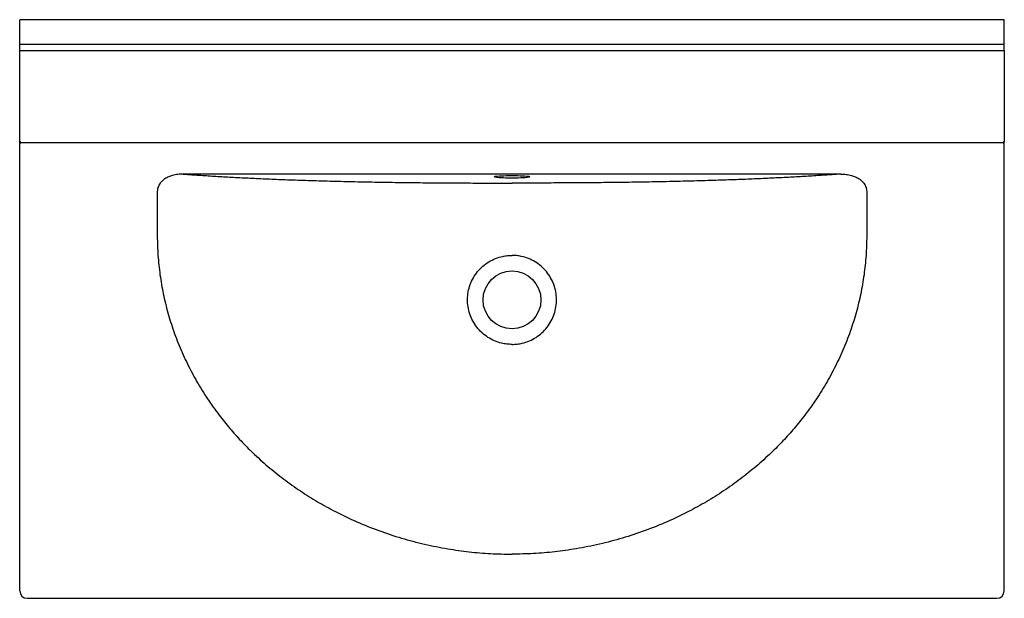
# Model space of a CAD drawing. Header units: millimetres. Extents: x 4018.939 to 4019.739, y 2324.234 to 2324.704.
import ezdxf

# ---------------------------------------------------------------- set-up
doc = ezdxf.new("R2010")
doc.units = ezdxf.units.MM
doc.layers.add('SANINDUSA', color=3, linetype='Continuous')

msp = doc.modelspace()

# ---------------------------------------------------------------- linework, layer by layer
at = {"layer": 'SANINDUSA'}
for p, q in [((4019.73893, 2324.70365), (4018.93893, 2324.70365)), ((4018.93893, 2324.68365), (4018.93893, 2324.70365)), ((4019.73893, 2324.68365), (4019.73893, 2324.70365)), ((4019.73893, 2324.68365), (4018.93893, 2324.68365)), ((4018.93893, 2324.67865), (4018.93893, 2324.68365)), ((4019.73893, 2324.67865), (4019.73893, 2324.68365)), ((4018.93893, 2324.67865), (4019.73893, 2324.67865)), ((4018.93893, 2324.60465), (4018.93893, 2324.67865)), ((4019.73893, 2324.67865), (4019.73893, 2324.60465)), ((4018.93893, 2324.60365), (4018.93893, 2324.60465)), ((4018.93893, 2324.60465), (4018.93993, 2324.60365)), ((4018.93893, 2324.60365), (4018.93993, 2324.60365)), ((4018.93902, 2324.23987), (4018.93902, 2324.60365)), ((4019.73793, 2324.60365), (4018.93993, 2324.60365)), ((4019.73793, 2324.60365), (4019.73893, 2324.60465)), ((4019.73793, 2324.60365), (4019.73893, 2324.60365)), ((4019.73883, 2324.23987), (4019.73883, 2324.60365)), ((4019.73893, 2324.60365), (4019.73893, 2324.60465)), ((4019.60599, 2324.57831), (4019.07186, 2324.57831)), ((4018.94502, 2324.23387), (4019.73283, 2324.23387)), ((4018.94502, 2324.23387), (4018.94502, 2324.23387)), ((4019.73283, 2324.23387), (4019.73283, 2324.23387))]:
    msp.add_line(p, q, dxfattribs=at)
at = {"layer": 'SANINDUSA', "flags": 128}
for points in [[(4019.32488, 2324.57601), (4019.32461, 2324.57609), (4019.32443, 2324.57623), (4019.32452, 2324.57632)], [(4019.32452, 2324.57632), (4019.32461, 2324.57636), (4019.32514, 2324.5765), (4019.32601, 2324.57663), (4019.3272, 2324.57674), (4019.32868, 2324.57685), (4019.33041, 2324.57694), (4019.33235, 2324.57701), (4019.33445, 2324.57706), (4019.33666, 2324.5771), (4019.33893, 2324.57711), (4019.3412, 2324.5771), (4019.34341, 2324.57706), (4019.34551, 2324.57701), (4019.34745, 2324.57694), (4019.34918, 2324.57685), (4019.35066, 2324.57674), (4019.35185, 2324.57663), (4019.35272, 2324.5765), (4019.35325, 2324.57636), (4019.35332, 2324.57634)], [(4019.35332, 2324.57634), (4019.35343, 2324.57623), (4019.35325, 2324.57609), (4019.35308, 2324.57604)]]:
    msp.add_lwpolyline(points, dxfattribs=at)
at = {"layer": 'SANINDUSA'}
msp.add_circle((4019.33893, 2324.47615), 0.0235, dxfattribs=at)
for centre, radius, start, end in [((4019.34154, 2324.66742), 0.09211, 268.37631, 277.20106), ((4019.33617, 2324.66615), 0.09085, 262.86454, 271.74174), ((4018.94502, 2324.23987), 0.006, 180, 270), ((4019.73283, 2324.23987), 0.006, 270, 0)]:
    msp.add_arc(centre, radius, start, end, dxfattribs=at)
for points, knots in [([(4019.07186, 2324.57831), (4019.0704, 2324.57827), (4019.06748, 2324.57819), (4019.06348, 2324.57738), (4019.05995, 2324.57614), (4019.05715, 2324.57465), (4019.05485, 2324.57289), (4019.05318, 2324.57112), (4019.05197, 2324.56925), (4019.0513, 2324.56769), (4019.05082, 2324.56596), (4019.05076, 2324.56484), (4019.05072, 2324.56406)], [0, 0, 0, 0, 0.156143, 0.312156, 0.433463, 0.554599, 0.647431, 0.740108, 0.810955, 0.881728, 0.918477, 1, 1, 1, 1]), ([(4019.07186, 2324.57831), (4019.07419, 2324.57814), (4019.08027, 2324.5777), (4019.09059, 2324.57702), (4019.10297, 2324.57626), (4019.11596, 2324.57555), (4019.12954, 2324.57487), (4019.14368, 2324.57424), (4019.15895, 2324.57365), (4019.17541, 2324.57309), (4019.19306, 2324.57259), (4019.21124, 2324.57216), (4019.22982, 2324.5718), (4019.24828, 2324.57151), (4019.26655, 2324.57131), (4019.28454, 2324.57116), (4019.30264, 2324.57107), (4019.32078, 2324.57102), (4019.33288, 2324.57102), (4019.33893, 2324.57101)], [0, 0, 0, 0, 0.03575, 0.093258, 0.150939, 0.208675, 0.266369, 0.323955, 0.381398, 0.445314, 0.509434, 0.573633, 0.637774, 0.701708, 0.761273, 0.820917, 0.880634, 0.940363, 1, 1, 1, 1]), ([(4019.60599, 2324.57831), (4019.60366, 2324.57814), (4019.59759, 2324.5777), (4019.58727, 2324.57702), (4019.57489, 2324.57626), (4019.5619, 2324.57555), (4019.54832, 2324.57487), (4019.53417, 2324.57424), (4019.51891, 2324.57365), (4019.50245, 2324.57309), (4019.48479, 2324.57259), (4019.46662, 2324.57216), (4019.44804, 2324.5718), (4019.42957, 2324.57151), (4019.41131, 2324.57131), (4019.39332, 2324.57116), (4019.37522, 2324.57107), (4019.35708, 2324.57102), (4019.34498, 2324.57102), (4019.33893, 2324.57101)], [0, 0, 0, 0, 0.03575, 0.093258, 0.150939, 0.208675, 0.266369, 0.323955, 0.381398, 0.445314, 0.509434, 0.573633, 0.637774, 0.701708, 0.761273, 0.820917, 0.880634, 0.940363, 1, 1, 1, 1]), ([(4019.60599, 2324.57831), (4019.60746, 2324.57827), (4019.61038, 2324.57819), (4019.61438, 2324.57738), (4019.61791, 2324.57614), (4019.6207, 2324.57465), (4019.62301, 2324.57289), (4019.62467, 2324.57112), (4019.62589, 2324.56925), (4019.62656, 2324.56769), (4019.62704, 2324.56596), (4019.6271, 2324.56484), (4019.62714, 2324.56406)], [0, 0, 0, 0, 0.156143, 0.312156, 0.433463, 0.554599, 0.647431, 0.740108, 0.810955, 0.881728, 0.918478, 1, 1, 1, 1]), ([(4019.05072, 2324.56406), (4019.05071, 2324.55337), (4019.0507, 2324.54004), (4019.05074, 2324.52407), (4019.05108, 2324.51355), (4019.05225, 2324.50045), (4019.05466, 2324.48488), (4019.05813, 2324.46951), (4019.06266, 2324.45421), (4019.06831, 2324.43905), (4019.07507, 2324.4241), (4019.08281, 2324.40961), (4019.09146, 2324.39567), (4019.10045, 2324.38307), (4019.10958, 2324.37176), (4019.11867, 2324.36161), (4019.12893, 2324.35126), (4019.14049, 2324.34083), (4019.1534, 2324.3305), (4019.1669, 2324.32093), (4019.18091, 2324.31214), (4019.19619, 2324.3037), (4019.21279, 2324.29581), (4019.23074, 2324.28863), (4019.24911, 2324.28257), (4019.26781, 2324.27764), (4019.28615, 2324.27398), (4019.30405, 2324.2715), (4019.32146, 2324.26997), (4019.33311, 2324.26978), (4019.33893, 2324.26969)], [0, 0, 0, 0, 0.068942, 0.085943, 0.102941, 0.136802, 0.170663, 0.204487, 0.238311, 0.273459, 0.308723, 0.344032, 0.379309, 0.414469, 0.443726, 0.473003, 0.502261, 0.537716, 0.573259, 0.608837, 0.644391, 0.679855, 0.72128, 0.762825, 0.804414, 0.845969, 0.887403, 0.924927, 0.962478, 1, 1, 1, 1]), ([(4019.62714, 2324.56406), (4019.62715, 2324.55337), (4019.62716, 2324.54004), (4019.62712, 2324.52407), (4019.62678, 2324.51355), (4019.62561, 2324.50045), (4019.6232, 2324.48488), (4019.61973, 2324.46951), (4019.6152, 2324.45421), (4019.60955, 2324.43905), (4019.60279, 2324.4241), (4019.59505, 2324.40961), (4019.5864, 2324.39567), (4019.57741, 2324.38307), (4019.56828, 2324.37176), (4019.55919, 2324.36161), (4019.54892, 2324.35126), (4019.53737, 2324.34083), (4019.52446, 2324.3305), (4019.51096, 2324.32093), (4019.49694, 2324.31214), (4019.48167, 2324.3037), (4019.46507, 2324.29581), (4019.44712, 2324.28863), (4019.42874, 2324.28257), (4019.41005, 2324.27764), (4019.39171, 2324.27398), (4019.3738, 2324.2715), (4019.35639, 2324.26997), (4019.34475, 2324.26978), (4019.33893, 2324.26969)], [0, 0, 0, 0, 0.0689419, 0.0859427, 0.1029408, 0.1368019, 0.1706631, 0.2044867, 0.2383106, 0.2734593, 0.3087227, 0.3440319, 0.3793086, 0.4144685, 0.4437256, 0.4730028, 0.5022614, 0.5377162, 0.5732586, 0.6088367, 0.6443906, 0.6798551, 0.7212804, 0.7628246, 0.8044145, 0.845969, 0.887403, 0.9249268, 0.9624784, 1, 1, 1, 1]), ([(4019.33893, 2324.44), (4019.33752, 2324.44004), (4019.33469, 2324.44014), (4019.32991, 2324.44102), (4019.3247, 2324.44274), (4019.31929, 2324.4456), (4019.31445, 2324.44933), (4019.31028, 2324.45382), (4019.30695, 2324.45896), (4019.3045, 2324.46457), (4019.30305, 2324.47053), (4019.3026, 2324.47664), (4019.30321, 2324.48273), (4019.30481, 2324.48863), (4019.30739, 2324.49417), (4019.31085, 2324.49921), (4019.31513, 2324.50359), (4019.32007, 2324.5072), (4019.32555, 2324.50992), (4019.33067, 2324.51146), (4019.33516, 2324.51219), (4019.33767, 2324.51227), (4019.33893, 2324.51231)], [0, 0, 0, 0, 0.037322, 0.074644, 0.128234, 0.181825, 0.235509, 0.289193, 0.342951, 0.39671, 0.450471, 0.504231, 0.557895, 0.61156, 0.665186, 0.718811, 0.772493, 0.826174, 0.879882, 0.93359, 0.966795, 1, 1, 1, 1]), ([(4019.33893, 2324.44), (4019.34034, 2324.44004), (4019.34317, 2324.44014), (4019.34795, 2324.44102), (4019.35316, 2324.44274), (4019.35857, 2324.4456), (4019.36341, 2324.44933), (4019.36757, 2324.45382), (4019.37091, 2324.45896), (4019.37336, 2324.46457), (4019.37481, 2324.47053), (4019.37526, 2324.47664), (4019.37465, 2324.48273), (4019.37305, 2324.48863), (4019.37047, 2324.49417), (4019.36701, 2324.49921), (4019.36273, 2324.50359), (4019.35779, 2324.5072), (4019.35231, 2324.50992), (4019.34719, 2324.51146), (4019.3427, 2324.51219), (4019.34019, 2324.51227), (4019.33893, 2324.51231)], [0, 0, 0, 0, 0.037322, 0.074644, 0.128234, 0.181825, 0.235509, 0.289193, 0.342951, 0.39671, 0.450471, 0.504231, 0.557895, 0.61156, 0.665186, 0.718811, 0.772493, 0.826174, 0.879882, 0.93359, 0.966795, 1, 1, 1, 1])]:
    msp.add_open_spline(points, degree=3, knots=knots, dxfattribs=at)

doc.saveas('drawing.dxf')
